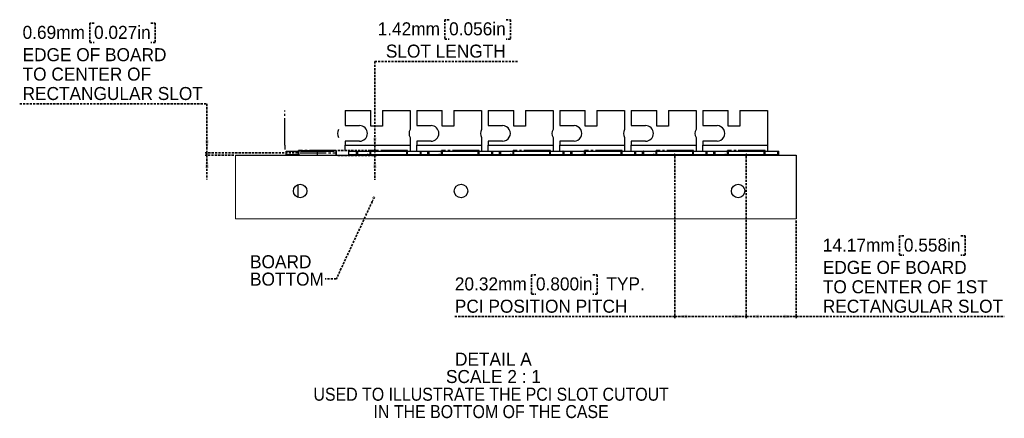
# Model space of a CAD drawing. Header units: millimetres. Extents: x 0 to 1725, y 0 to 1361.
# Tile 29 of 39: x 1165 to 1725, y 145 to 372. Entities that reach past the tile are written whole.
import ezdxf

# ---------------------------------------------------------------- set-up
doc = ezdxf.new("R2010")
doc.units = ezdxf.units.MM
doc.header["$PDSIZE"] = -1
for name, pattern in [('SLD-Center', [19.05, 15.24, -1.27, 1.27, -1.27]), ('SLD-Dashed', [1.905, 1.27, -0.635]), ('SLD-Solid', [0])]:
    doc.linetypes.add(name, pattern=pattern)
doc.layers.add('LAYER1', color=179, linetype='SLD-Dashed', lineweight=35)
doc.layers.add('SLD-0', color=179, linetype='SLD-Solid')
doc.styles.add('SLDTEXTSTYLE0', font='ARIAL.TTF', dxfattribs={"width": 0.948})
doc.styles.add('SLDTEXTSTYLE1', font='GOTHIC.TTF', dxfattribs={"width": 0.913})
doc.dimstyles.new('SLDDIMSTYLE3', dxfattribs={"dimtxt": 7.408333, "dimasz": 2.116667, "dimexe": 0, "dimexo": 0.0625, "dimgap": 1.852083, "dimtad": 0, "dimtih": 1, "dimtoh": 1, "dimrnd": 1e-09, "dimzin": 12, "dimdsep": 46, "dimtxsty": 'SLDTEXTSTYLE0', "dimblk1": 'NONE', "dimblk2": 'NONE', "dimsah": 1, "dimcen": 0.09, "dimadec": 0, "dimazin": 3, "dimtfac": 1, "dimtofl": 0, "dimtmove": 0, "dimatfit": 3, "dimldrblk": 'NONE', "dimfxl": 1, "dimfrac": 2, "dimtolj": 1, "dimtzin": 12, "dimarcsym": 0})
doc.dimstyles.new('SLDDIMSTYLE7', dxfattribs={"dimtxt": 7.408333, "dimasz": 2.116667, "dimexe": 0, "dimexo": 0.0625, "dimgap": 1.852083, "dimtad": 0, "dimtih": 1, "dimtoh": 1, "dimrnd": 1e-09, "dimdsep": 46, "dimtxsty": 'SLDTEXTSTYLE0', "dimblk1": 'NONE', "dimblk2": 'NONE', "dimsah": 1, "dimcen": 0.09, "dimadec": 0, "dimazin": 2, "dimtfac": 1, "dimtofl": 0, "dimtmove": 0, "dimatfit": 3, "dimldrblk": 'NONE', "dimfxl": 1, "dimfrac": 2, "dimtolj": 1, "dimtzin": 12, "dimarcsym": 0})

# ---------------------------------------------------------------- blocks, each defined once
blk = doc.blocks.new('SW_NOTE_0_9')
at = {"layer": 'LAYER1', "color": 0, "insert": (0, 9.55), "char_height": 7.408, "attachment_point": 1, "style": 'SLDTEXTSTYLE0'}
blk.add_mtext('BOARD', dxfattribs=at)
blk = doc.blocks.new('SW_NOTE_0_10')
at = {"layer": 'LAYER1', "color": 0, "insert": (0, 9.55), "char_height": 7.408, "attachment_point": 1, "style": 'SLDTEXTSTYLE0'}
blk.add_mtext('BOTTOM', dxfattribs=at)
blk = doc.blocks.new('SW_NOTE_3')
at = {"layer": 'LAYER1', "color": 7}
for name, p in [('SW_NOTE_0_9', (-42.71, 3.92)), ('SW_NOTE_0_10', (-42.71, -5.96))]:
    blk.add_blockref(name, p, dxfattribs=at)
blk = doc.blocks.new('SW_NOTE_0_5')
at = {"layer": 'LAYER1', "color": 0, "insert": (22.22, 9.55), "char_height": 7.408, "attachment_point": 2, "style": 'SLDTEXTSTYLE0'}
blk.add_mtext('DETAIL A', dxfattribs=at)
blk = doc.blocks.new('SW_NOTE_0_6')
at = {"layer": 'LAYER1', "color": 0, "insert": (27.55, 9.55), "char_height": 7.4083, "attachment_point": 2, "style": 'SLDTEXTSTYLE0'}
blk.add_mtext('SCALE 2 : 1', dxfattribs=at)
blk = doc.blocks.new('SW_NOTE_0_7')
at = {"layer": 'LAYER1', "color": 0, "insert": (97.12, 9.46), "char_height": 7.4083, "attachment_point": 2, "style": 'SLDTEXTSTYLE1'}
blk.add_mtext('USED TO ILLUSTRATE THE PCI SLOT CUTOUT', dxfattribs=at)
blk = doc.blocks.new('SW_NOTE_0_8')
at = {"layer": 'LAYER1', "color": 0, "insert": (66.79, 9.46), "char_height": 7.4083, "attachment_point": 2, "style": 'SLDTEXTSTYLE1'}
blk.add_mtext('IN THE BOTTOM OF THE CASE', dxfattribs=at)
blk = doc.blocks.new('SW_NOTE_2')
at = {"layer": 'LAYER1', "color": 7}
for name, p in [('SW_NOTE_0_5', (0.99, -0.02)), ('SW_NOTE_0_6', (-4.3, -9.9)), ('SW_NOTE_0_7', (-75.17, -19.87)), ('SW_NOTE_0_8', (-44.87, -29.75))]:
    blk.add_blockref(name, p, dxfattribs=at)
blk = doc.blocks.new('_D_62')
at = {"layer": 'LAYER1', "color": 7}
for p, q in [((1537.48, 294.35), (1537.48, 202.2)), ((1578.12, 294.35), (1578.12, 202.2)), ((1458.53, 226.93), (1456.06, 226.93)), ((1456.06, 226.93), (1456.06, 215.89)), ((1490.91, 226.93), (1493.38, 226.93)), ((1493.38, 226.93), (1493.38, 215.89)), ((1456.06, 215.89), (1458.53, 215.89)), ((1493.38, 215.89), (1490.91, 215.89)), ((1537.48, 203.2), (1412.44, 203.2)), ((1537.48, 203.2), (1578.12, 203.2))]:
    blk.add_line(p, q, dxfattribs=at)
for points in [[(1537.48, 203.2), (1544.67, 202.09), (1544.67, 204.31)], [(1578.12, 203.2), (1570.93, 204.31), (1570.93, 202.09)]]:
    blk.add_solid(points, dxfattribs=at)
at = {"layer": 'LAYER1', "color": 7, "attachment_point": 1, "style": 'SLDTEXTSTYLE0'}
for s, insert, char_height in [('20.32mm', (1412.44, 225.44), 7.408), ('0.800in', (1458.53, 225.44), 7.408), (' TYP.', (1495.85, 225.44), 7.408), ('PCI POSITION PITCH', (1412.44, 212.75), 7.4083)]:
    blk.add_mtext(s, dxfattribs=dict(at, insert=insert, char_height=char_height))
blk = doc.blocks.new('_None')
blk = doc.blocks.new('_D_63')
at = {"layer": 'LAYER1', "color": 7}
for p, q in [((1578.12, 294.35), (1578.12, 202.2)), ((1606.45, 257.81), (1606.45, 202.2)), ((1667.69, 249.02), (1665.22, 249.02)), ((1665.22, 249.02), (1665.22, 237.98)), ((1700.07, 249.02), (1702.54, 249.02)), ((1702.54, 249.02), (1702.54, 237.98)), ((1665.22, 237.98), (1667.69, 237.98)), ((1702.54, 237.98), (1700.07, 237.98)), ((1578.12, 203.2), (1606.45, 203.2)), ((1606.45, 203.2), (1724.77, 203.2))]:
    blk.add_line(p, q, dxfattribs=at)
for points in [[(1578.12, 203.2), (1585.31, 202.09), (1585.31, 204.31)], [(1606.45, 203.2), (1599.26, 204.31), (1599.26, 202.09)]]:
    blk.add_solid(points, dxfattribs=at)
at = {"layer": 'LAYER1', "color": 7, "attachment_point": 1, "style": 'SLDTEXTSTYLE0'}
for s, insert, char_height in [('14.17mm', (1621.6, 247.53), 7.408), ('0.558in', (1667.69, 247.53), 7.408), ('EDGE OF BOARD', (1621.6, 234.84), 7.4083), ('TO CENTER OF 1ST', (1621.6, 223.79), 7.4083), ('RECTANGULAR SLOT', (1621.6, 212.75), 7.4083)]:
    blk.add_mtext(s, dxfattribs=dict(at, insert=insert, char_height=char_height))
blk = doc.blocks.new('_D_65')
at = {"layer": 'LAYER1', "color": 7}
for p, q in [((1409.17, 372.02), (1406.7, 372.02)), ((1406.7, 372.02), (1406.7, 360.98)), ((1441.54, 372.02), (1444.01, 372.02)), ((1444.01, 372.02), (1444.01, 360.98)), ((1406.7, 360.98), (1409.17, 360.98)), ((1444.01, 360.98), (1441.54, 360.98)), ((1448.13, 348.29), (1366.91, 348.29)), ((1366.91, 348.29), (1366.91, 297.68)), ((1345.97, 297.68), (1367.91, 297.68)), ((1366.91, 297.68), (1366.91, 294.84)), ((1345.97, 294.84), (1367.91, 294.84)), ((1366.91, 294.84), (1366.91, 281.01))]:
    blk.add_line(p, q, dxfattribs=at)
for points in [[(1366.91, 297.68), (1368.02, 304.87), (1365.81, 304.87)], [(1366.91, 294.84), (1365.81, 287.65), (1368.02, 287.65)]]:
    blk.add_solid(points, dxfattribs=at)
at = {"layer": 'LAYER1', "color": 7, "attachment_point": 1, "style": 'SLDTEXTSTYLE0'}
for s, insert, char_height in [('1.42mm', (1368.56, 370.53), 7.408), ('0.056in', (1409.17, 370.53), 7.408), ('SLOT LENGTH', (1373.22, 357.84), 7.4083)]:
    blk.add_mtext(s, dxfattribs=dict(at, insert=insert, char_height=char_height))
blk = doc.blocks.new('_D_66')
at = {"layer": 'LAYER1', "color": 7}
for p, q in [((1207.33, 370), (1204.86, 370)), ((1204.86, 370), (1204.86, 358.96)), ((1239.7, 370), (1242.17, 370)), ((1242.17, 370), (1242.17, 358.96)), ((1204.86, 358.96), (1207.33, 358.96)), ((1242.17, 358.96), (1239.7, 358.96)), ((1165.07, 324.18), (1271.53, 324.18)), ((1271.53, 324.18), (1271.53, 296.26)), ((1323.09, 296.26), (1270.53, 296.26)), ((1286.76, 294.89), (1270.53, 294.89)), ((1271.53, 296.26), (1271.53, 294.89)), ((1271.53, 294.89), (1271.53, 281.06))]:
    blk.add_line(p, q, dxfattribs=at)
for points in [[(1271.53, 296.26), (1272.64, 303.45), (1270.43, 303.45)], [(1271.53, 294.89), (1270.43, 287.7), (1272.64, 287.7)]]:
    blk.add_solid(points, dxfattribs=at)
at = {"layer": 'LAYER1', "color": 7, "attachment_point": 1, "style": 'SLDTEXTSTYLE0'}
for s, insert, char_height in [('0.69mm', (1166.72, 368.51), 7.408), ('0.027in', (1207.33, 368.51), 7.408), ('EDGE OF BOARD', (1166.72, 355.82), 7.4083), ('TO CENTER OF ', (1166.72, 344.77), 7.4083), ('RECTANGULAR SLOT', (1166.72, 333.73), 7.4083)]:
    blk.add_mtext(s, dxfattribs=dict(at, insert=insert, char_height=char_height))

msp = doc.modelspace()

# ---------------------------------------------------------------- linework, layer by layer
at = {"layer": 'LAYER1'}
for p, q in [((1365.511, 268.613), (1345.073, 224.569)), ((1345.073, 224.569), (1338.723, 224.569))]:
    msp.add_line(p, q, dxfattribs=at)
for p in [(1537.478, 295.347), (1578.118, 295.347)]:
    msp.add_point(p, dxfattribs=at)
at = {"layer": 'SLD-0', "color": 7, "linetype": 'SLD-Center'}
for p, q in [((1315.863, 300.732), (1315.863, 320.29)), ((1315.863, 300.732), (1315.863, 300.466)), ((1315.863, 300.466), (1315.863, 300.204)), ((1315.863, 300.204), (1315.863, 299.947)), ((1315.863, 299.947), (1315.863, 299.698)), ((1315.863, 299.698), (1315.863, 299.462)), ((1315.863, 299.462), (1315.863, 299.239)), ((1315.863, 299.239), (1315.863, 299.032)), ((1315.863, 299.032), (1315.863, 298.844)), ((1315.863, 298.844), (1315.863, 298.677)), ((1315.863, 298.677), (1315.863, 298.532)), ((1315.863, 298.532), (1315.863, 298.411)), ((1315.863, 298.411), (1315.863, 298.316)), ((1315.863, 298.316), (1315.863, 298.247)), ((1315.863, 298.247), (1315.863, 298.206)), ((1315.863, 298.206), (1315.863, 298.192)), ((1323.584, 294.839), (1323.584, 297.684)), ((1323.584, 297.684), (1344.971, 297.684)), ((1344.971, 297.684), (1323.584, 297.684)), ((1323.584, 294.839), (1323.584, 297.684)), ((1334.278, 294.839), (1334.278, 297.684)), ((1344.971, 297.684), (1344.971, 294.839)), ((1344.971, 294.839), (1344.971, 297.684)), ((1364.224, 294.839), (1364.224, 297.684)), ((1385.611, 297.684), (1364.224, 297.684)), ((1385.611, 294.839), (1385.611, 297.684)), ((1404.864, 294.839), (1404.864, 297.684)), ((1426.251, 297.684), (1404.864, 297.684)), ((1426.251, 294.839), (1426.251, 297.684)), ((1445.504, 294.839), (1445.504, 297.684)), ((1466.891, 297.684), (1445.504, 297.684)), ((1466.891, 294.839), (1466.891, 297.684)), ((1486.144, 294.839), (1486.144, 297.684)), ((1507.531, 297.684), (1486.144, 297.684)), ((1507.531, 294.839), (1507.531, 297.684)), ((1526.784, 294.839), (1526.784, 297.684)), ((1548.171, 297.684), (1526.784, 297.684)), ((1548.171, 294.839), (1548.171, 297.684)), ((1567.424, 294.839), (1567.424, 297.684)), ((1588.811, 297.684), (1567.424, 297.684)), ((1588.811, 294.839), (1588.811, 297.684)), ((1344.971, 294.839), (1323.584, 294.839)), ((1344.971, 294.839), (1323.584, 294.839)), ((1324.092, 296.261), (1344.463, 296.261)), ((1385.611, 294.839), (1364.224, 294.839)), ((1426.251, 294.839), (1404.864, 294.839)), ((1466.891, 294.839), (1445.504, 294.839)), ((1507.531, 294.839), (1486.144, 294.839)), ((1548.171, 294.839), (1526.784, 294.839)), ((1588.811, 294.839), (1567.424, 294.839))]:
    msp.add_line(p, q, dxfattribs=at)
at = {"layer": 'SLD-0', "color": 7, "linetype": 'SLD-Solid', "lineweight": 25}
for p, q in [((1350.153, 320.29), (1350.153, 311.755)), ((1350.153, 320.29), (1364.631, 320.29)), ((1364.631, 311.4), (1364.631, 320.29)), ((1371.235, 320.29), (1371.235, 311.4)), ((1371.235, 320.29), (1386.983, 320.29)), ((1386.983, 320.29), (1386.983, 309.575)), ((1390.793, 320.29), (1390.793, 311.755)), ((1390.793, 320.29), (1405.271, 320.29)), ((1405.271, 311.4), (1405.271, 320.29)), ((1411.875, 320.29), (1411.875, 311.4)), ((1411.875, 320.29), (1427.623, 320.29)), ((1427.623, 320.29), (1427.623, 309.575)), ((1431.433, 320.29), (1431.433, 311.755)), ((1431.433, 320.29), (1445.911, 320.29)), ((1445.911, 311.4), (1445.911, 320.29)), ((1452.515, 320.29), (1452.515, 311.4)), ((1452.515, 320.29), (1468.263, 320.29)), ((1468.263, 320.29), (1468.263, 309.575)), ((1472.073, 320.29), (1472.073, 311.755)), ((1472.073, 320.29), (1486.551, 320.29)), ((1486.551, 311.4), (1486.551, 320.29)), ((1493.155, 320.29), (1493.155, 311.4)), ((1493.155, 320.29), (1508.903, 320.29)), ((1508.903, 320.29), (1508.903, 309.575)), ((1512.713, 320.29), (1512.713, 311.755)), ((1512.713, 320.29), (1527.191, 320.29)), ((1527.191, 311.4), (1527.191, 320.29)), ((1533.795, 320.29), (1533.795, 311.4)), ((1533.795, 320.29), (1549.543, 320.29)), ((1549.543, 320.29), (1549.543, 309.575)), ((1553.353, 320.29), (1553.353, 311.755)), ((1553.353, 320.29), (1567.831, 320.29)), ((1567.831, 311.4), (1567.831, 320.29)), ((1574.435, 320.29), (1574.435, 311.4)), ((1574.435, 320.29), (1590.183, 320.29)), ((1590.183, 320.29), (1590.183, 300.732)), ((1350.153, 311.755), (1358.281, 311.755)), ((1371.235, 311.4), (1364.631, 311.4)), ((1390.793, 311.755), (1398.921, 311.755)), ((1411.875, 311.4), (1405.271, 311.4)), ((1431.433, 311.755), (1439.561, 311.755)), ((1452.515, 311.4), (1445.911, 311.4)), ((1472.073, 311.755), (1480.201, 311.755)), ((1493.155, 311.4), (1486.551, 311.4)), ((1512.713, 311.755), (1520.841, 311.755)), ((1533.795, 311.4), (1527.191, 311.4)), ((1553.353, 311.755), (1561.481, 311.755)), ((1574.435, 311.4), (1567.831, 311.4)), ((1358.281, 302.916), (1350.153, 302.916)), ((1350.153, 302.916), (1350.153, 300.732)), ((1386.983, 305.096), (1386.983, 300.732)), ((1398.921, 302.916), (1390.793, 302.916)), ((1390.793, 302.916), (1390.793, 300.732)), ((1427.623, 305.096), (1427.623, 300.732)), ((1439.561, 302.916), (1431.433, 302.916)), ((1431.433, 302.916), (1431.433, 300.732)), ((1468.263, 305.096), (1468.263, 300.732)), ((1480.201, 302.916), (1472.073, 302.916)), ((1472.073, 302.916), (1472.073, 300.732)), ((1508.903, 305.096), (1508.903, 300.732)), ((1520.841, 302.916), (1512.713, 302.916)), ((1512.713, 302.916), (1512.713, 300.732)), ((1549.543, 305.096), (1549.543, 300.732)), ((1561.481, 302.916), (1553.353, 302.916)), ((1553.353, 302.916), (1553.353, 300.732)), ((1316.562, 295.347), (1316.562, 297.176)), ((1316.566, 297.176), (1316.562, 297.176)), ((1316.566, 295.347), (1316.566, 297.176)), ((1316.566, 297.176), (1324.092, 297.176)), ((1324.753, 297.226), (1343.803, 297.226)), ((1324.753, 297.226), (1324.753, 297.176)), ((1343.803, 297.176), (1343.803, 297.226)), ((1350.153, 300.732), (1386.983, 300.732)), ((1350.153, 297.176), (1350.153, 300.732)), ((1351.989, 297.176), (1351.989, 295.347)), ((1351.993, 297.176), (1351.989, 297.176)), ((1351.993, 297.176), (1351.993, 295.347)), ((1351.993, 297.176), (1352.693, 297.176)), ((1352.693, 297.176), (1356.503, 297.176)), ((1356.503, 295.347), (1356.503, 297.176)), ((1356.503, 297.176), (1357.202, 297.176)), ((1357.202, 295.347), (1357.202, 297.176)), ((1357.206, 297.176), (1357.202, 297.176)), ((1357.206, 295.347), (1357.206, 297.176)), ((1357.206, 297.176), (1364.732, 297.176)), ((1364.732, 295.347), (1364.732, 297.176)), ((1364.732, 297.176), (1385.103, 297.176)), ((1385.103, 295.347), (1385.103, 297.176)), ((1385.103, 297.176), (1392.629, 297.176)), ((1386.983, 300.732), (1386.983, 297.176)), ((1390.793, 300.732), (1427.623, 300.732)), ((1390.793, 297.176), (1390.793, 300.732)), ((1392.629, 297.176), (1392.629, 295.347)), ((1392.633, 297.176), (1392.629, 297.176)), ((1392.633, 297.176), (1392.633, 295.347)), ((1392.633, 297.176), (1393.333, 297.176)), ((1393.333, 295.347), (1393.333, 297.176)), ((1393.333, 297.176), (1397.143, 297.176)), ((1397.143, 295.347), (1397.143, 297.176)), ((1397.143, 297.176), (1397.842, 297.176)), ((1397.842, 295.347), (1397.842, 297.176)), ((1397.846, 297.176), (1397.842, 297.176)), ((1397.846, 295.347), (1397.846, 297.176)), ((1397.846, 297.176), (1405.372, 297.176)), ((1405.372, 295.347), (1405.372, 297.176)), ((1405.372, 297.176), (1425.743, 297.176)), ((1425.743, 295.347), (1425.743, 297.176)), ((1425.743, 297.176), (1433.269, 297.176)), ((1427.623, 300.732), (1427.623, 297.176)), ((1431.433, 300.732), (1468.263, 300.732)), ((1431.433, 297.176), (1431.433, 300.732)), ((1433.269, 297.176), (1433.269, 295.347)), ((1433.273, 297.176), (1433.269, 297.176)), ((1433.273, 297.176), (1433.273, 295.347)), ((1433.273, 297.176), (1433.973, 297.176)), ((1433.973, 295.347), (1433.973, 297.176)), ((1433.973, 297.176), (1437.783, 297.176)), ((1437.783, 295.347), (1437.783, 297.176)), ((1437.783, 297.176), (1438.482, 297.176)), ((1438.482, 295.347), (1438.482, 297.176)), ((1438.486, 297.176), (1438.482, 297.176)), ((1438.486, 295.347), (1438.486, 297.176)), ((1438.486, 297.176), (1446.012, 297.176)), ((1446.012, 295.347), (1446.012, 297.176)), ((1446.012, 297.176), (1466.383, 297.176)), ((1466.383, 295.347), (1466.383, 297.176)), ((1466.383, 297.176), (1473.909, 297.176)), ((1468.263, 300.732), (1468.263, 297.176)), ((1472.073, 300.732), (1508.903, 300.732)), ((1472.073, 297.176), (1472.073, 300.732)), ((1473.909, 297.176), (1473.909, 295.347)), ((1473.913, 297.176), (1473.909, 297.176)), ((1473.913, 297.176), (1473.913, 295.347)), ((1473.913, 297.176), (1474.613, 297.176)), ((1474.613, 295.347), (1474.613, 297.176)), ((1474.613, 297.176), (1478.423, 297.176)), ((1478.423, 295.347), (1478.423, 297.176)), ((1478.423, 297.176), (1479.122, 297.176)), ((1479.122, 295.347), (1479.122, 297.176)), ((1479.126, 297.176), (1479.122, 297.176)), ((1479.126, 295.347), (1479.126, 297.176)), ((1479.126, 297.176), (1486.652, 297.176)), ((1486.652, 295.347), (1486.652, 297.176)), ((1486.652, 297.176), (1507.023, 297.176)), ((1507.023, 295.347), (1507.023, 297.176)), ((1507.023, 297.176), (1514.549, 297.176)), ((1508.903, 300.732), (1508.903, 297.176)), ((1512.713, 300.732), (1549.543, 300.732)), ((1512.713, 297.176), (1512.713, 300.732)), ((1514.549, 297.176), (1514.549, 295.347)), ((1514.553, 297.176), (1514.549, 297.176)), ((1514.553, 297.176), (1514.553, 295.347)), ((1514.553, 297.176), (1515.253, 297.176)), ((1515.253, 295.347), (1515.253, 297.176)), ((1515.253, 297.176), (1519.063, 297.176)), ((1519.063, 295.347), (1519.063, 297.176)), ((1519.063, 297.176), (1519.762, 297.176)), ((1519.762, 295.347), (1519.762, 297.176)), ((1519.766, 297.176), (1519.762, 297.176)), ((1519.766, 295.347), (1519.766, 297.176)), ((1519.766, 297.176), (1527.292, 297.176)), ((1527.292, 295.347), (1527.292, 297.176)), ((1527.292, 297.176), (1547.663, 297.176)), ((1547.663, 295.347), (1547.663, 297.176)), ((1547.663, 297.176), (1555.189, 297.176)), ((1549.543, 300.732), (1549.543, 297.176)), ((1553.353, 300.732), (1590.183, 300.732)), ((1553.353, 297.176), (1553.353, 300.732)), ((1555.189, 297.176), (1555.189, 295.347)), ((1555.193, 297.176), (1555.189, 297.176)), ((1555.193, 297.176), (1555.193, 295.347)), ((1555.193, 297.176), (1555.893, 297.176)), ((1555.893, 295.347), (1555.893, 297.176)), ((1555.893, 297.176), (1559.703, 297.176)), ((1559.703, 295.347), (1559.703, 297.176)), ((1559.703, 297.176), (1560.402, 297.176)), ((1560.402, 295.347), (1560.402, 297.176)), ((1560.406, 297.176), (1560.402, 297.176)), ((1560.406, 295.347), (1560.406, 297.176)), ((1560.406, 297.176), (1567.932, 297.176)), ((1567.932, 295.347), (1567.932, 297.176)), ((1567.932, 297.176), (1588.303, 297.176)), ((1588.303, 295.347), (1588.303, 297.176)), ((1588.303, 297.176), (1595.829, 297.176)), ((1590.183, 300.732), (1590.183, 297.176)), ((1595.829, 297.176), (1595.829, 295.347)), ((1595.833, 297.176), (1595.829, 297.176)), ((1595.833, 297.176), (1595.833, 295.347)), ((1595.833, 297.176), (1596.533, 297.176)), ((1596.533, 295.347), (1596.533, 297.176)), ((1287.765, 294.89), (1606.449, 294.89)), ((1316.566, 295.347), (1316.562, 295.347)), ((1316.566, 295.347), (1324.092, 295.347)), ((1351.993, 295.347), (1351.989, 295.347)), ((1351.993, 295.347), (1352.693, 295.347)), ((1352.693, 295.347), (1356.503, 295.347)), ((1356.503, 295.347), (1357.202, 295.347)), ((1357.206, 295.347), (1357.202, 295.347)), ((1357.206, 295.347), (1364.732, 295.347)), ((1359.673, 294.996), (1359.601, 294.89)), ((1359.94, 295.347), (1359.673, 294.996)), ((1364.732, 295.347), (1385.103, 295.347)), ((1385.103, 295.347), (1392.629, 295.347)), ((1392.633, 295.347), (1392.629, 295.347)), ((1392.633, 295.347), (1393.333, 295.347)), ((1393.333, 295.347), (1397.143, 295.347)), ((1397.143, 295.347), (1397.842, 295.347)), ((1397.846, 295.347), (1397.842, 295.347)), ((1397.846, 295.347), (1405.372, 295.347)), ((1400.313, 294.996), (1400.241, 294.89)), ((1400.58, 295.347), (1400.313, 294.996)), ((1405.372, 295.347), (1425.743, 295.347)), ((1425.743, 295.347), (1433.269, 295.347)), ((1433.273, 295.347), (1433.269, 295.347)), ((1433.273, 295.347), (1433.973, 295.347)), ((1433.973, 295.347), (1437.783, 295.347)), ((1437.783, 295.347), (1438.482, 295.347)), ((1438.486, 295.347), (1438.482, 295.347)), ((1438.486, 295.347), (1446.012, 295.347)), ((1440.953, 294.996), (1440.881, 294.89)), ((1441.22, 295.347), (1440.953, 294.996)), ((1446.012, 295.347), (1466.383, 295.347)), ((1466.383, 295.347), (1473.909, 295.347)), ((1473.913, 295.347), (1473.909, 295.347)), ((1473.913, 295.347), (1474.613, 295.347)), ((1474.613, 295.347), (1478.423, 295.347)), ((1478.423, 295.347), (1479.122, 295.347)), ((1479.126, 295.347), (1479.122, 295.347)), ((1479.126, 295.347), (1486.652, 295.347)), ((1481.593, 294.996), (1481.521, 294.89)), ((1481.86, 295.347), (1481.593, 294.996)), ((1486.652, 295.347), (1507.023, 295.347)), ((1507.023, 295.347), (1514.549, 295.347)), ((1514.553, 295.347), (1514.549, 295.347)), ((1514.553, 295.347), (1515.253, 295.347)), ((1515.253, 295.347), (1519.063, 295.347)), ((1519.063, 295.347), (1519.762, 295.347)), ((1519.766, 295.347), (1519.762, 295.347)), ((1519.766, 295.347), (1527.292, 295.347)), ((1522.233, 294.996), (1522.161, 294.89)), ((1522.5, 295.347), (1522.233, 294.996)), ((1527.292, 295.347), (1547.663, 295.347)), ((1547.663, 295.347), (1555.189, 295.347)), ((1555.193, 295.347), (1555.189, 295.347)), ((1555.193, 295.347), (1555.893, 295.347)), ((1555.893, 295.347), (1559.703, 295.347)), ((1559.703, 295.347), (1560.402, 295.347)), ((1560.406, 295.347), (1560.402, 295.347)), ((1560.406, 295.347), (1567.932, 295.347)), ((1562.873, 294.996), (1562.801, 294.89)), ((1563.14, 295.347), (1562.873, 294.996)), ((1567.932, 295.347), (1588.303, 295.347)), ((1588.303, 295.347), (1595.829, 295.347)), ((1595.833, 295.347), (1595.829, 295.347)), ((1595.833, 295.347), (1596.533, 295.347)), ((1606.449, 294.89), (1606.449, 258.814)), ((1323.127, 278.12), (1323.127, 271.019))]:
    msp.add_line(p, q, dxfattribs=at)
at = {"layer": 'SLD-0', "color": 7, "linetype": 'SLD-Solid', "lineweight": 18}
for p, q in [((1287.765, 294.89), (1287.765, 258.814)), ((1365.977, 269.616), (1365.511, 268.613)), ((1287.765, 258.814), (1606.449, 258.814))]:
    msp.add_line(p, q, dxfattribs=at)
at = {"layer": 'SLD-0', "color": 7, "linetype": 'SLD-Solid', "lineweight": 25}
for centre in [(1324.509, 274.57), (1415.949, 274.57), (1573.429, 274.57)]:
    msp.add_circle(centre, 3.81, dxfattribs=at)
at = {"layer": 'SLD-0', "color": 7, "linetype": 'SLD-Solid', "lineweight": 18}
msp.add_circle((1366.443, 270.62), 0.553, dxfattribs=at)
at = {"layer": 'SLD-0', "color": 7, "linetype": 'SLD-Solid', "lineweight": 25}
for centre, radius, start, end in [((1350.153, 307.336), 4.42, 149.54959, 210.45041), ((1358.281, 307.336), 4.42, 270.00005, 89.99995), ((1390.793, 307.336), 4.42, 149.54976, 210.45024), ((1398.921, 307.336), 4.42, 270, 90), ((1431.433, 307.336), 4.42, 149.54941, 210.45059), ((1439.561, 307.336), 4.42, 269.9999, 90.0001), ((1472.073, 307.336), 4.42, 149.54941, 210.45059), ((1480.201, 307.336), 4.42, 269.9999, 90.0001), ((1512.713, 307.336), 4.42, 149.55012, 210.44988), ((1520.841, 307.336), 4.42, 270.0001, 89.9999), ((1553.353, 307.336), 4.42, 149.55012, 210.44988), ((1561.481, 307.336), 4.42, 269.99971, 90.00029), ((1363.081, 291.791), 3.556, 89.99959, 119.3752), ((1403.721, 291.791), 3.556, 89.99953, 119.3752), ((1444.361, 291.791), 3.556, 89.99953, 119.3752), ((1485.001, 291.791), 3.556, 89.99977, 119.3752), ((1525.641, 291.791), 3.556, 89.99953, 119.3752), ((1566.281, 291.791), 3.556, 89.99947, 119.37574)]:
    msp.add_arc(centre, radius, start, end, dxfattribs=at)
at = {"layer": 'SLD-0'}
msp.add_point((1334.278, 296.261), dxfattribs=at)

# ---------------------------------------------------------------- block references
at = {"color": 7, "linetype": 'Continuous'}
for name, p in [('SW_NOTE_3', (1338.723, 224.569)), ('SW_NOTE_2', (1411.119, 173.096))]:
    msp.add_blockref(name, p, dxfattribs=at)

# ---------------------------------------------------------------- dimensions: what is measured, and where the dimension line sits
at = {"layer": 'LAYER1', "color": 7}
for base, p1, p2, text, dimstyle, picture, middle in [((1270.791, 296.261), (1287.765, 294.89), (1324.092, 296.261), '<>mm\\PEDGE OF BOARD\\PTO CENTER OF \\PRECTANGULAR SLOT', 'SLDDIMSTYLE7', '_D_66', (1270.791, 347.913)), ((1366.1724, 297.6836), (1344.9711, 294.8388), (1344.9711, 297.6836), '<>mm\\PSLOT LENGTH', 'SLDDIMSTYLE3', '_D_65', (1366.1724, 360.9798))]:
    dim = msp.add_linear_dim(base=base, p1=p1, p2=p2, angle=90, text=text, dimstyle=dimstyle, dxfattribs=at)
    dim.commit()
    dim.dimension.update_dxf_attribs({"geometry": picture, "text_midpoint": middle, "dimtype": 160})
for base, p1, p2, text, picture, middle in [((1537.478, 203.199), (1578.118, 295.347), (1537.478, 295.347), '<>mm TYP.\\PPCI POSITION PITCH', '_D_62', (1466.489, 203.199)), ((1578.118, 203.199), (1606.449, 258.814), (1578.118, 295.347), '<>mm\\PEDGE OF BOARD\\PTO CENTER OF 1ST\\PRECTANGULAR SLOT\\P', '_D_63', (1673.182, 203.199))]:
    dim = msp.add_linear_dim(base=base, p1=p1, p2=p2, text=text, dimstyle='SLDDIMSTYLE3', dxfattribs=at)
    dim.commit()
    dim.dimension.update_dxf_attribs({"geometry": picture, "text_midpoint": middle, "dimtype": 160})

doc.saveas('drawing.dxf')
